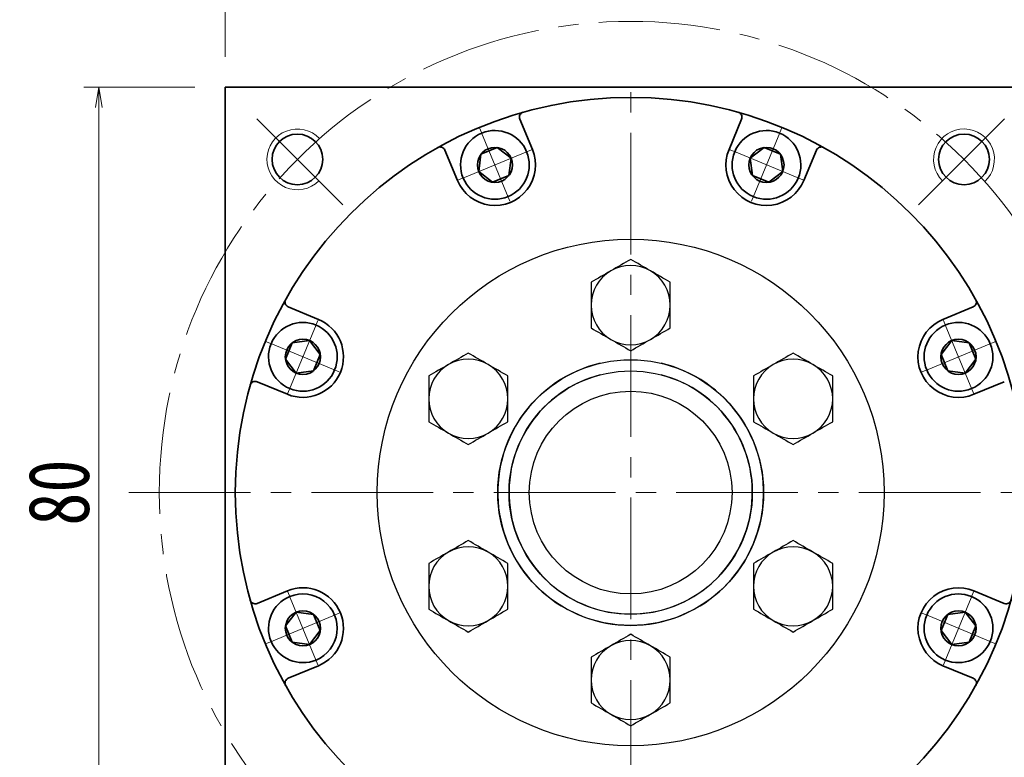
# Model space of a CAD drawing. Header units: millimetres. Extents: x -40 to 588, y -26 to 413.
# Tile 8 of 10: x 292 to 389, y 283 to 356. Entities that reach past the tile are written whole.
import ezdxf

# ---------------------------------------------------------------- set-up
doc = ezdxf.new("R2010")
doc.units = ezdxf.units.MM
doc.set_wipeout_variables(frame=1)
doc.linetypes.add('点画线', pattern=[18, 12, -2, 2, -2])
for name, color, linetype, lineweight in [('中心线层', 1, '点画线', 18), ('尺寸线层', 3, 'Continuous', 18), ('粗实线层', 7, 'Continuous', 35)]:
    doc.layers.add(name, color=color, linetype=linetype, lineweight=lineweight)
doc.styles.add('宋体', font='SimSun.ttf', dxfattribs={"width": 0.8})
doc.dimstyles.new('A水平标注$0', dxfattribs={"dimtxt": 3.5, "dimasz": 2, "dimexe": 1.5, "dimexo": 3, "dimgap": 1.1, "dimtad": 1, "dimtoh": 1, "dimdec": 4, "dimdsep": 46, "dimtxsty": '宋体', "dimblk": 'OPEN', "dimcen": 3, "dimclrd": 3, "dimclre": 3, "dimclrt": 6, "dimadec": 0, "dimazin": 0, "dimtm": 1e-09, "dimtfac": 1, "dimtdec": 4, "dimtix": 1, "dimtmove": 0, "dimatfit": 3, "dimldrblk": 'OPEN', "dimfxl": 1, "dimtfill": 1, "dimtfillclr": 256, "dimlwd": 13, "dimlwe": 13, "dimarcsym": 0})

# ---------------------------------------------------------------- blocks, each defined once
blk = doc.blocks.new('_Open')
at = {"color": 0, "linetype": 'ByBlock', "lineweight": -2}
for p, q in [((-1, 0.167), (0, 0)), ((-1, -0.167), (0, 0)), ((0, 0), (-1, 0))]:
    blk.add_line(p, q, dxfattribs=at)
blk = doc.blocks.new('*D29')
at = {"layer": 'Defpoints', "color": 0, "transparency": 16777216}
for p in [(391.772, 368.171), (311.772, 349.112), (391.772, 349.112)]:
    blk.add_point(p, dxfattribs=at)
at = {"layer": '尺寸线层', "color": 3, "lineweight": 13, "transparency": 16777216}
for p, q in [((311.772, 352.112), (311.772, 369.671)), ((391.772, 352.112), (391.772, 369.671)), ((313.772, 368.171), (389.772, 368.171))]:
    blk.add_line(p, q, dxfattribs=at)
at = {"layer": '尺寸线层', "color": 3, "lineweight": 13, "transparency": 16777216, "xscale": 2, "yscale": 2, "zscale": 2, "rotation": 180}
blk.add_blockref('_Open', (311.772, 368.171), dxfattribs=at)
at = {"layer": '尺寸线层', "color": 3, "lineweight": 13, "transparency": 16777216, "xscale": 2, "yscale": 2, "zscale": 2}
blk.add_blockref('_Open', (391.772, 368.171), dxfattribs=at)
at = {"layer": '尺寸线层', "color": 6, "transparency": 16777216, "insert": (351.772, 372.104), "char_height": 6, "attachment_point": 5, "style": '宋体', "bg_fill": 3, "box_fill_scale": 1.1, "bg_fill_color": 257, "bg_fill_transparency": 0}
blk.add_mtext('80', dxfattribs=at)
blk = doc.blocks.new('*D30')
at = {"layer": 'Defpoints', "color": 0, "transparency": 16777216}
for p in [(299.317, 349.112), (311.772, 349.112), (311.772, 269.112)]:
    blk.add_point(p, dxfattribs=at)
at = {"layer": '尺寸线层', "color": 3, "lineweight": 13, "transparency": 16777216}
for p, q in [((308.772, 349.112), (297.817, 349.112)), ((299.317, 271.112), (299.317, 347.112)), ((308.772, 269.112), (297.817, 269.112))]:
    blk.add_line(p, q, dxfattribs=at)
at = {"layer": '尺寸线层', "color": 3, "lineweight": 13, "transparency": 16777216, "xscale": 2, "yscale": 2, "zscale": 2}
for p, rotation in [((299.317, 349.112), 90), ((299.317, 269.112), 270)]:
    blk.add_blockref('_Open', p, dxfattribs=dict(at, rotation=rotation))
at = {"layer": '尺寸线层', "color": 6, "transparency": 16777216, "insert": (295.384, 309.112), "char_height": 6, "attachment_point": 5, "rotation": 90, "style": '宋体', "bg_fill": 3, "box_fill_scale": 1.1, "bg_fill_color": 257, "bg_fill_transparency": 0}
blk.add_mtext('80', dxfattribs=at)
blk = doc.blocks.new('*D31')
at = {"layer": 'Defpoints', "color": 0, "transparency": 16777216}
for p in [(401.272, 309.112), (381.572, 146.612), (425.781, 146.612)]:
    blk.add_point(p, dxfattribs=at)
at = {"layer": '尺寸线层', "color": 3, "lineweight": 13, "transparency": 16777216}
for p, q in [((404.272, 309.112), (427.281, 309.112)), ((425.781, 307.112), (425.781, 148.612)), ((384.572, 146.612), (427.281, 146.612))]:
    blk.add_line(p, q, dxfattribs=at)
at = {"layer": '尺寸线层', "color": 3, "lineweight": 13, "transparency": 16777216, "xscale": 2, "yscale": 2, "zscale": 2}
for p, rotation in [((425.781, 309.112), 90), ((425.781, 146.612), 270)]:
    blk.add_blockref('_Open', p, dxfattribs=dict(at, rotation=rotation))
at = {"layer": '尺寸线层', "color": 6, "transparency": 16777216, "insert": (421.781, 227.862), "char_height": 6, "attachment_point": 5, "rotation": 90, "style": '宋体', "bg_fill": 3, "box_fill_scale": 1.1, "bg_fill_color": 256, "bg_fill_true_color": 13158600, "bg_fill_transparency": 0}
blk.add_mtext('162.5', dxfattribs=at)
blk = doc.blocks.new('*D32')
at = {"layer": 'Defpoints', "color": 0, "transparency": 16777216}
for p in [(391.772, 349.112), (381.572, 146.612), (435.941, 146.612)]:
    blk.add_point(p, dxfattribs=at)
at = {"layer": '尺寸线层', "color": 3, "lineweight": 13, "transparency": 16777216}
for p, q in [((394.772, 349.112), (437.441, 349.112)), ((435.941, 347.112), (435.941, 148.612)), ((384.572, 146.612), (437.441, 146.612))]:
    blk.add_line(p, q, dxfattribs=at)
at = {"layer": '尺寸线层', "color": 3, "lineweight": 13, "transparency": 16777216, "xscale": 2, "yscale": 2, "zscale": 2}
for p, rotation in [((435.941, 349.112), 90), ((435.941, 146.612), 270)]:
    blk.add_blockref('_Open', p, dxfattribs=dict(at, rotation=rotation))
at = {"layer": '尺寸线层', "color": 6, "transparency": 16777216, "insert": (431.941, 247.862), "char_height": 6, "attachment_point": 5, "rotation": 90, "style": '宋体', "bg_fill": 3, "box_fill_scale": 1.1, "bg_fill_color": 256, "bg_fill_true_color": 13158600, "bg_fill_transparency": 0}
blk.add_mtext('202.5', dxfattribs=at)
blk = doc.blocks.new('*X12')
at = {"layer": '中心线层', "linetype": '点画线', "lineweight": 18}
for p, q in [((0, -3.89), (0, 3.89)), ((-3.89, 0), (3.89, 0))]:
    blk.add_line(p, q, dxfattribs=at)
at = {"layer": '粗实线层'}
for p, q in [((-1.732, 0), (-0.866, 1.5)), ((-0.866, 1.5), (0.866, 1.5)), ((1.732, 0), (0.866, 1.5)), ((1.732, 0), (0.866, 1.5)), ((-1.732, 0), (-0.866, -1.5)), ((1.732, 0), (0.866, -1.5)), ((-0.866, -1.5), (0.866, -1.5))]:
    blk.add_line(p, q, dxfattribs=at)
blk.add_circle((0, 0), 1.732, dxfattribs=at)
for start, end in [(0, 180), (180, 360)]:
    blk.add_arc((0, 0), 3.39, start, end, dxfattribs=at)

msp = doc.modelspace()

# ---------------------------------------------------------------- linework, layer by layer
at = {"color": 7, "linetype": 'Continuous', "lineweight": 25}
msp.add_circle((351.77213, 309.11214), 25, dxfattribs=at)
for radius in [13.11111, 12, 10]:
    msp.add_circle((351.77213, 309.11214), radius)
for centre, radius, start, end in [((351.77213, 327.61214), 3.90625, 60, 120), ((351.77213, 327.61214), 3.90625, 120, 180), ((351.77213, 327.61214), 3.90625, 0, 60), ((351.77213, 327.61214), 3.90625, 180, 240), ((351.77213, 327.61214), 3.90625, 300, 0), ((351.77213, 327.61214), 3.90625, 240, 300), ((335.75066, 318.36214), 3.90625, 120, 180), ((335.75066, 318.36214), 3.90625, 60, 120), ((335.75066, 318.36214), 3.90625, 0, 60), ((351.77213, 309.11214), 13.11111, 103.2272311, 76.7727689), ((367.7936, 318.36214), 3.90625, 120, 180), ((367.7936, 318.36214), 3.90625, 60, 120), ((367.7936, 318.36214), 3.90625, 0, 60), ((351.77213, 309.11214), 12, 104.4775122, 75.5224878), ((335.75066, 318.36214), 3.90625, 180, 240), ((335.75066, 318.36214), 3.90625, 300, 0), ((367.7936, 318.36214), 3.90625, 180, 240), ((367.7936, 318.36214), 3.90625, 300, 0), ((335.75066, 318.36214), 3.90625, 240, 300), ((367.7936, 318.36214), 3.90625, 240, 300), ((335.75066, 299.86214), 3.90625, 120, 180), ((335.75066, 299.86214), 3.90625, 60, 120), ((335.75066, 299.86214), 3.90625, 0, 60), ((367.7936, 299.86214), 3.90625, 120, 180), ((367.7936, 299.86214), 3.90625, 60, 120), ((367.7936, 299.86214), 3.90625, 0, 60), ((335.75066, 299.86214), 3.90625, 180, 240), ((335.75066, 299.86214), 3.90625, 300, 0), ((367.7936, 299.86214), 3.90625, 180, 240), ((367.7936, 299.86214), 3.90625, 300, 0), ((335.75066, 299.86214), 3.90625, 240, 300), ((367.7936, 299.86214), 3.90625, 240, 300), ((351.77213, 290.61214), 3.90625, 60, 120), ((351.77213, 290.61214), 3.90625, 120, 180), ((351.77213, 290.61214), 3.90625, 0, 60), ((351.77213, 290.61214), 3.90625, 180, 240), ((351.77213, 290.61214), 3.90625, 300, 0), ((351.77213, 290.61214), 3.90625, 240, 300)]:
    msp.add_arc(centre, radius, start, end, dxfattribs=at)
for points in [[(351.77213, 332.12269), (351.134, 331.75426), (350.48563, 331.37992), (349.819, 330.99505)], [(353.72525, 330.99505), (353.05863, 331.37992), (352.41025, 331.75426), (351.77213, 332.12269)], [(349.819, 330.99505), (349.15238, 330.61017), (348.504, 330.23583), (347.86588, 329.86741)], [(355.67838, 329.86741), (355.04025, 330.23583), (354.39188, 330.61017), (353.72525, 330.99505)], [(347.86588, 329.86741), (347.86588, 329.13057), (347.86588, 328.38189), (347.86588, 327.61214)], [(355.67838, 327.61214), (355.67838, 328.38189), (355.67838, 329.13057), (355.67838, 329.86741)], [(347.86588, 327.61214), (347.86588, 326.84239), (347.86588, 326.09371), (347.86588, 325.35686)], [(355.67838, 325.35686), (355.67838, 326.09371), (355.67838, 326.84239), (355.67838, 327.61214)], [(347.86588, 325.35686), (348.504, 324.98844), (349.15238, 324.6141), (349.819, 324.22923)], [(353.72525, 324.22923), (354.39188, 324.6141), (355.04025, 324.98844), (355.67838, 325.35686)], [(349.819, 324.22923), (350.48563, 323.84435), (351.134, 323.47001), (351.77213, 323.10159)], [(351.77213, 323.10159), (352.41025, 323.47001), (353.05863, 323.84435), (353.72525, 324.22923)], [(335.75066, 322.87269), (335.11253, 322.50426), (334.46416, 322.12992), (333.79753, 321.74505)], [(337.70378, 321.74505), (337.03716, 322.12992), (336.38878, 322.50426), (335.75066, 322.87269)], [(367.7936, 322.87269), (367.15547, 322.50426), (366.5071, 322.12992), (365.84047, 321.74505)], [(369.74672, 321.74505), (369.0801, 322.12992), (368.43172, 322.50426), (367.7936, 322.87269)], [(333.79753, 321.74505), (333.13091, 321.36017), (332.48253, 320.98583), (331.84441, 320.61741)], [(339.65691, 320.61741), (339.01878, 320.98583), (338.37041, 321.36017), (337.70378, 321.74505)], [(365.84047, 321.74505), (365.17385, 321.36017), (364.52547, 320.98583), (363.88735, 320.61741)], [(371.69985, 320.61741), (371.06172, 320.98583), (370.41335, 321.36017), (369.74672, 321.74505)], [(331.84441, 320.61741), (331.84441, 319.88057), (331.84441, 319.13189), (331.84441, 318.36214)], [(339.65691, 318.36214), (339.65691, 319.13189), (339.65691, 319.88057), (339.65691, 320.61741)], [(363.88735, 320.61741), (363.88735, 319.88057), (363.88735, 319.13189), (363.88735, 318.36214)], [(371.69985, 318.36214), (371.69985, 319.13189), (371.69985, 319.88057), (371.69985, 320.61741)], [(331.84441, 318.36214), (331.84441, 317.59239), (331.84441, 316.84371), (331.84441, 316.10686)], [(339.65691, 316.10686), (339.65691, 316.84371), (339.65691, 317.59239), (339.65691, 318.36214)], [(363.88735, 318.36214), (363.88735, 317.59239), (363.88735, 316.84371), (363.88735, 316.10686)], [(371.69985, 316.10686), (371.69985, 316.84371), (371.69985, 317.59239), (371.69985, 318.36214)], [(331.84441, 316.10686), (332.48253, 315.73844), (333.13091, 315.3641), (333.79753, 314.97923)], [(337.70378, 314.97923), (338.37041, 315.3641), (339.01878, 315.73844), (339.65691, 316.10686)], [(363.88735, 316.10686), (364.52547, 315.73844), (365.17385, 315.3641), (365.84047, 314.97923)], [(369.74672, 314.97923), (370.41335, 315.3641), (371.06172, 315.73844), (371.69985, 316.10686)], [(333.79753, 314.97923), (334.46416, 314.59435), (335.11253, 314.22001), (335.75066, 313.85159)], [(335.75066, 313.85159), (336.38878, 314.22001), (337.03716, 314.59435), (337.70378, 314.97923)], [(365.84047, 314.97923), (366.5071, 314.59435), (367.15547, 314.22001), (367.7936, 313.85159)], [(367.7936, 313.85159), (368.43172, 314.22001), (369.0801, 314.59435), (369.74672, 314.97923)], [(335.75066, 304.37269), (335.11253, 304.00426), (334.46416, 303.62992), (333.79753, 303.24505)], [(337.70378, 303.24505), (337.03716, 303.62992), (336.38878, 304.00426), (335.75066, 304.37269)], [(367.7936, 304.37269), (367.15547, 304.00426), (366.5071, 303.62992), (365.84047, 303.24505)], [(369.74672, 303.24505), (369.0801, 303.62992), (368.43172, 304.00426), (367.7936, 304.37269)], [(333.79753, 303.24505), (333.13091, 302.86017), (332.48253, 302.48583), (331.84441, 302.11741)], [(339.65691, 302.11741), (339.01878, 302.48583), (338.37041, 302.86017), (337.70378, 303.24505)], [(365.84047, 303.24505), (365.17385, 302.86017), (364.52547, 302.48583), (363.88735, 302.11741)], [(371.69985, 302.11741), (371.06172, 302.48583), (370.41335, 302.86017), (369.74672, 303.24505)], [(331.84441, 302.11741), (331.84441, 301.38057), (331.84441, 300.63189), (331.84441, 299.86214)], [(339.65691, 299.86214), (339.65691, 300.63189), (339.65691, 301.38057), (339.65691, 302.11741)], [(363.88735, 302.11741), (363.88735, 301.38057), (363.88735, 300.63189), (363.88735, 299.86214)], [(371.69985, 299.86214), (371.69985, 300.63189), (371.69985, 301.38057), (371.69985, 302.11741)], [(331.84441, 299.86214), (331.84441, 299.09239), (331.84441, 298.34371), (331.84441, 297.60686)], [(339.65691, 297.60686), (339.65691, 298.34371), (339.65691, 299.09239), (339.65691, 299.86214)], [(363.88735, 299.86214), (363.88735, 299.09239), (363.88735, 298.34371), (363.88735, 297.60686)], [(371.69985, 297.60686), (371.69985, 298.34371), (371.69985, 299.09239), (371.69985, 299.86214)], [(331.84441, 297.60686), (332.48253, 297.23844), (333.13091, 296.8641), (333.79753, 296.47923)], [(337.70378, 296.47923), (338.37041, 296.8641), (339.01878, 297.23844), (339.65691, 297.60686)], [(363.88735, 297.60686), (364.52547, 297.23844), (365.17385, 296.8641), (365.84047, 296.47923)], [(369.74672, 296.47923), (370.41335, 296.8641), (371.06172, 297.23844), (371.69985, 297.60686)], [(333.79753, 296.47923), (334.46416, 296.09435), (335.11253, 295.72001), (335.75066, 295.35159)], [(335.75066, 295.35159), (336.38878, 295.72001), (337.03716, 296.09435), (337.70378, 296.47923)], [(365.84047, 296.47923), (366.5071, 296.09435), (367.15547, 295.72001), (367.7936, 295.35159)], [(367.7936, 295.35159), (368.43172, 295.72001), (369.0801, 296.09435), (369.74672, 296.47923)], [(351.77213, 295.12269), (351.134, 294.75426), (350.48563, 294.37992), (349.819, 293.99505)], [(353.72525, 293.99505), (353.05863, 294.37992), (352.41025, 294.75426), (351.77213, 295.12269)], [(349.819, 293.99505), (349.15238, 293.61017), (348.504, 293.23583), (347.86588, 292.86741)], [(355.67838, 292.86741), (355.04025, 293.23583), (354.39188, 293.61017), (353.72525, 293.99505)], [(347.86588, 292.86741), (347.86588, 292.13057), (347.86588, 291.38189), (347.86588, 290.61214)], [(355.67838, 290.61214), (355.67838, 291.38189), (355.67838, 292.13057), (355.67838, 292.86741)], [(347.86588, 290.61214), (347.86588, 289.84239), (347.86588, 289.09371), (347.86588, 288.35686)], [(355.67838, 288.35686), (355.67838, 289.09371), (355.67838, 289.84239), (355.67838, 290.61214)], [(347.86588, 288.35686), (348.504, 287.98844), (349.15238, 287.6141), (349.819, 287.22923)], [(353.72525, 287.22923), (354.39188, 287.6141), (355.04025, 287.98844), (355.67838, 288.35686)], [(349.819, 287.22923), (350.48563, 286.84435), (351.134, 286.47001), (351.77213, 286.10159)], [(351.77213, 286.10159), (352.41025, 286.47001), (353.05863, 286.84435), (353.72525, 287.22923)]]:
    msp.add_open_spline(points, degree=3, dxfattribs=at)
at = {"layer": '中心线层'}
for p, q in [((323.37825, 337.50602), (314.30866, 346.57561)), ((380.16601, 337.50602), (389.2356, 346.57561)), ((302.27213, 309.11214), (401.27213, 309.11214))]:
    msp.add_line(p, q, dxfattribs=at)
msp.add_circle((351.77213, 309.11214), 46.5, dxfattribs=at)
at = {"layer": '粗实线层'}
for p, q in [((342.07373, 342.97865), (340.83532, 345.96843)), ((361.47053, 342.97865), (362.70894, 345.96843)), ((334.68269, 339.91719), (333.44429, 342.90696)), ((368.86157, 339.91719), (370.09997, 342.90696)), ((320.96708, 326.20158), (317.9773, 327.43998)), ((317.90561, 318.81054), (314.91584, 320.04894)), ((317.90561, 299.41373), (314.91584, 298.17533)), ((320.96708, 292.0227), (317.9773, 290.78429))]:
    msp.add_line(p, q, dxfattribs=at)
msp.add_lwpolyline([(311.77213, 269.11214), (311.77213, 349.11214), (391.77213, 349.11214), (391.77213, 269.11214)], close=True, dxfattribs=at)
for centre, radius in [((351.77213, 309.11214), 39), ((318.89166, 341.9926), 2.5), ((384.6526, 341.9926), 2.5)]:
    msp.add_circle(centre, radius, dxfattribs=at)
for centre, radius, start, end in [((341.29726, 346.15977), 0.5, 105.7874876, 202.5001118), ((362.247, 346.15977), 0.5, 337.4998882, 74.2125124), ((332.98235, 342.71562), 0.5, 22.4998882, 119.2125124), ((338.37821, 341.44792), 4, 202.5, 22.5), ((365.16605, 341.44792), 4, 157.5, 337.5), ((370.56191, 342.71562), 0.5, 60.7874876, 157.5001118), ((318.16864, 327.90192), 0.5, 150.7874876, 247.5001118), ((319.43635, 322.50606), 4, 247.5, 67.5), ((314.72449, 319.58701), 0.5, 67.4998882, 164.2125124), ((319.43635, 295.71822), 4, 292.5, 112.5), ((314.72449, 298.63727), 0.5, 195.7874876, 292.5001118), ((318.16864, 290.32235), 0.5, 112.4998882, 209.2125124)]:
    msp.add_arc(centre, radius, start, end, dxfattribs=at)
at = {"layer": '粗实线层', "lineweight": 18}
for centre, start, end in [((318.89166, 341.9926), 43.1514284, 315), ((384.6526, 341.9926), 313.1514284, 225)]:
    msp.add_arc(centre, 3, start, end, dxfattribs=at)

# ---------------------------------------------------------------- next in the draw order: dimensions: what is measured, and where the dimension line sits
at = {"layer": '尺寸线层'}
dim = msp.add_linear_dim(base=(391.77213, 368.17126), p1=(311.77213, 349.11214), p2=(391.77213, 349.11214), dimstyle='A水平标注$0', override={"dimtxt": 6, "dimgap": 1, "dimblk": 'Open', "dimtfill": 1, "dimtfillclr": 256}, dxfattribs=at)
dim.commit()
dim.dimension.update_dxf_attribs({"geometry": '*D29', "text_midpoint": (351.77213, 372.10422)})
dim = msp.add_linear_dim(base=(425.78123, 146.61214), p1=(401.27213, 309.11214), p2=(381.57213, 146.61214), angle=270, dimstyle='A水平标注$0', override={"dimtxt": 6, "dimgap": 1}, dxfattribs=at)
dim.commit()
dim.dimension.update_dxf_attribs({"geometry": '*D31', "text_midpoint": (421.78123, 227.86214)})

# ---------------------------------------------------------------- next in the draw order: wipeouts: each hides what was drawn before it
for points in [[(341.51016, 342.74522), (341.50204, 342.76464), (341.49381, 342.78401), (341.48545, 342.80334), (341.47697, 342.82261), (341.46838, 342.84182), (341.45966, 342.86098), (341.45083, 342.88009), (341.44188, 342.89915), (341.4328, 342.91814), (341.42362, 342.93708), (341.41431, 342.95597), (341.40489, 342.97479), (341.39535, 342.99356), (341.38569, 343.01226), (341.37592, 343.03091), (341.36603, 343.04949), (341.35603, 343.06802), (341.34591, 343.08648), (341.33568, 343.10487), (341.32533, 343.12321), (341.31487, 343.14148), (341.3043, 343.15968), (341.29361, 343.17782), (341.28281, 343.19589), (341.2719, 343.21389), (341.26088, 343.23183), (341.24974, 343.24969), (341.2385, 343.26749), (341.22715, 343.28522), (341.21568, 343.30287), (341.21568, 343.30287), (341.12709, 343.4318), (341.03263, 343.5565), (340.93253, 343.67672), (340.82699, 343.79219), (340.71623, 343.90266), (340.6005, 344.00791), (340.48003, 344.1077), (340.35509, 344.20184), (340.22593, 344.29011), (340.09285, 344.37232), (339.95611, 344.44831), (339.81601, 344.51791), (339.67285, 344.58097), (339.52693, 344.63736), (339.37857, 344.68696), (339.22807, 344.72966), (339.07577, 344.76538), (338.92198, 344.79402), (338.76703, 344.81555), (338.61126, 344.8299), (338.45499, 344.83705), (338.29855, 344.83698), (338.14229, 344.8297), (337.98653, 344.81522), (337.8316, 344.79356), (337.67783, 344.76478), (337.52556, 344.72894), (337.3751, 344.68611), (337.22678, 344.63639), (337.08091, 344.57987), (337.08091, 344.57987), (336.93781, 344.51669), (336.79777, 344.44697), (336.66109, 344.37087), (336.52807, 344.28854), (336.399, 344.20016), (336.27413, 344.10592), (336.15375, 344.00602), (336.0381, 343.90068), (335.92744, 343.79011), (335.822, 343.67455), (335.722, 343.55425), (335.62765, 343.42947), (335.53916, 343.30047), (335.45672, 343.16752), (335.3805, 343.03091), (335.31067, 342.89093), (335.24736, 342.74787), (335.19072, 342.60205), (335.14087, 342.45377), (335.09791, 342.30335), (335.06194, 342.15111), (335.03303, 341.99737), (335.01125, 341.84246), (334.99663, 341.68671), (334.98921, 341.53045), (334.98902, 341.37402), (334.99603, 341.21774), (335.01025, 341.06195), (335.03165, 340.90699), (335.06016, 340.75317), (335.06016, 340.75317), (335.06454, 340.73258), (335.06905, 340.71202), (335.07368, 340.69148), (335.07844, 340.67098), (335.08333, 340.6505), (335.08835, 340.63006), (335.09349, 340.60964), (335.09876, 340.58926), (335.10415, 340.56891), (335.10967, 340.5486), (335.11532, 340.52832), (335.1211, 340.50807), (335.127, 340.48787), (335.13302, 340.4677), (335.13917, 340.44756), (335.14544, 340.42747), (335.15184, 340.40741), (335.15837, 340.3874), (335.16501, 340.36742), (335.17179, 340.34749), (335.17868, 340.3276), (335.1857, 340.30775), (335.19284, 340.28795), (335.20011, 340.26819), (335.20749, 340.24848), (335.215, 340.22881), (335.22263, 340.20919), (335.23039, 340.18962), (335.23826, 340.1701), (335.24626, 340.15062), (335.24626, 340.15062), (335.31845, 339.98849), (335.39902, 339.83035), (335.48776, 339.67665), (335.58442, 339.5278), (335.68874, 339.38422), (335.80043, 339.24629), (335.91919, 339.1144), (336.04469, 338.9889), (336.17658, 338.87014), (336.31451, 338.75845), (336.45809, 338.65413), (336.60694, 338.55747), (336.76064, 338.46873), (336.91878, 338.38816), (337.08091, 338.31597), (337.2466, 338.25237), (337.4154, 338.19752), (337.58683, 338.15159), (337.76043, 338.11469), (337.93573, 338.08692), (338.11223, 338.06837), (338.28947, 338.05908), (338.46695, 338.05908), (338.64419, 338.06837), (338.82069, 338.08692), (338.99599, 338.11469), (339.16959, 338.15159), (339.34102, 338.19752), (339.50982, 338.25237), (339.67551, 338.31597), (339.67551, 338.31597), (339.83764, 338.38816), (339.99578, 338.46873), (340.14948, 338.55747), (340.29833, 338.65413), (340.44191, 338.75845), (340.57984, 338.87014), (340.71173, 338.9889), (340.83723, 339.1144), (340.95599, 339.24629), (341.06768, 339.38422), (341.172, 339.5278), (341.26866, 339.67665), (341.3574, 339.83035), (341.43797, 339.98849), (341.51016, 340.15062), (341.57376, 340.31632), (341.62861, 340.48511), (341.67454, 340.65654), (341.71144, 340.83014), (341.73921, 341.00544), (341.75776, 341.18194), (341.76705, 341.35918), (341.76705, 341.53666), (341.75776, 341.7139), (341.73921, 341.8904), (341.71144, 342.0657), (341.67454, 342.2393), (341.62861, 342.41073), (341.57376, 342.57953)], [(368.298, 340.15062), (368.306, 340.1701), (368.31387, 340.18962), (368.32163, 340.20919), (368.32926, 340.22881), (368.33677, 340.24848), (368.34415, 340.26819), (368.35142, 340.28795), (368.35856, 340.30775), (368.36558, 340.3276), (368.37247, 340.34749), (368.37925, 340.36742), (368.38589, 340.3874), (368.39242, 340.40741), (368.39882, 340.42747), (368.40509, 340.44756), (368.41124, 340.4677), (368.41726, 340.48787), (368.42316, 340.50807), (368.42894, 340.52832), (368.43459, 340.5486), (368.44011, 340.56891), (368.4455, 340.58926), (368.45077, 340.60964), (368.45591, 340.63006), (368.46093, 340.6505), (368.46582, 340.67098), (368.47058, 340.69148), (368.47521, 340.71202), (368.47972, 340.73258), (368.4841, 340.75317), (368.4841, 340.75317), (368.51261, 340.90699), (368.53401, 341.06195), (368.54823, 341.21774), (368.55524, 341.37402), (368.55505, 341.53045), (368.54763, 341.68671), (368.53301, 341.84246), (368.51123, 341.99737), (368.48232, 342.15111), (368.44635, 342.30335), (368.40339, 342.45377), (368.35354, 342.60205), (368.2969, 342.74787), (368.23359, 342.89093), (368.16376, 343.03091), (368.08754, 343.16752), (368.0051, 343.30047), (367.91661, 343.42947), (367.82226, 343.55425), (367.72226, 343.67455), (367.61682, 343.79011), (367.50616, 343.90068), (367.39051, 344.00602), (367.27013, 344.10592), (367.14526, 344.20016), (367.01619, 344.28854), (366.88317, 344.37087), (366.74649, 344.44697), (366.60645, 344.51669), (366.46335, 344.57987), (366.46335, 344.57987), (366.31748, 344.63639), (366.16916, 344.68611), (366.0187, 344.72894), (365.86643, 344.76478), (365.71266, 344.79356), (365.55773, 344.81522), (365.40197, 344.8297), (365.24571, 344.83698), (365.08927, 344.83705), (364.933, 344.8299), (364.77722, 344.81555), (364.62228, 344.79402), (364.46849, 344.76538), (364.31619, 344.72966), (364.16569, 344.68696), (364.01733, 344.63736), (363.87141, 344.58097), (363.72825, 344.51791), (363.58815, 344.44831), (363.45141, 344.37232), (363.31833, 344.29011), (363.18917, 344.20184), (363.06423, 344.1077), (362.94376, 344.00791), (362.82803, 343.90266), (362.71727, 343.79219), (362.61173, 343.67672), (362.51163, 343.5565), (362.41717, 343.4318), (362.32858, 343.30287), (362.32858, 343.30287), (362.31711, 343.28522), (362.30576, 343.26749), (362.29452, 343.24969), (362.28338, 343.23183), (362.27236, 343.21389), (362.26145, 343.19589), (362.25065, 343.17782), (362.23996, 343.15968), (362.22939, 343.14148), (362.21893, 343.12321), (362.20858, 343.10487), (362.19835, 343.08648), (362.18823, 343.06802), (362.17823, 343.04949), (362.16834, 343.03091), (362.15857, 343.01226), (362.14891, 342.99356), (362.13937, 342.97479), (362.12995, 342.95597), (362.12064, 342.93708), (362.11146, 342.91814), (362.10238, 342.89915), (362.09343, 342.88009), (362.0846, 342.86098), (362.07588, 342.84182), (362.06729, 342.82261), (362.05881, 342.80334), (362.05045, 342.78401), (362.04221, 342.76464), (362.0341, 342.74522), (362.0341, 342.74522), (361.9705, 342.57953), (361.91565, 342.41073), (361.86972, 342.2393), (361.83282, 342.0657), (361.80505, 341.8904), (361.7865, 341.7139), (361.77721, 341.53666), (361.77721, 341.35918), (361.7865, 341.18194), (361.80505, 341.00544), (361.83282, 340.83014), (361.86972, 340.65654), (361.91565, 340.48511), (361.9705, 340.31632), (362.0341, 340.15062), (362.10629, 339.98849), (362.18686, 339.83035), (362.2756, 339.67665), (362.37226, 339.5278), (362.47658, 339.38422), (362.58827, 339.24629), (362.70703, 339.1144), (362.83253, 338.9889), (362.96442, 338.87014), (363.10235, 338.75845), (363.24593, 338.65413), (363.39478, 338.55747), (363.54848, 338.46873), (363.70662, 338.38816), (363.86875, 338.31597), (363.86875, 338.31597), (364.03444, 338.25237), (364.20324, 338.19752), (364.37467, 338.15159), (364.54827, 338.11469), (364.72357, 338.08692), (364.90007, 338.06837), (365.07731, 338.05908), (365.25479, 338.05908), (365.43203, 338.06837), (365.60853, 338.08692), (365.78383, 338.11469), (365.95743, 338.15159), (366.12886, 338.19752), (366.29766, 338.25237), (366.46335, 338.31597), (366.62548, 338.38816), (366.78362, 338.46873), (366.93732, 338.55747), (367.08617, 338.65413), (367.22975, 338.75845), (367.36768, 338.87014), (367.49957, 338.9889), (367.62507, 339.1144), (367.74383, 339.24629), (367.85552, 339.38422), (367.95984, 339.5278), (368.0565, 339.67665), (368.14524, 339.83035), (368.22581, 339.98849)], [(320.73364, 325.63801), (320.71417, 325.646), (320.69465, 325.65388), (320.67507, 325.66163), (320.65545, 325.66926), (320.63579, 325.67677), (320.61608, 325.68416), (320.59632, 325.69142), (320.57651, 325.69857), (320.55667, 325.70559), (320.53678, 325.71248), (320.51684, 325.71925), (320.49687, 325.7259), (320.47685, 325.73242), (320.4568, 325.73882), (320.4367, 325.7451), (320.41657, 325.75125), (320.3964, 325.75727), (320.37619, 325.76317), (320.35595, 325.76894), (320.33567, 325.77459), (320.31535, 325.78011), (320.295, 325.78551), (320.27462, 325.79078), (320.25421, 325.79592), (320.23376, 325.80094), (320.21329, 325.80582), (320.19278, 325.81058), (320.17225, 325.81522), (320.15168, 325.81972), (320.13109, 325.8241), (320.13109, 325.8241), (319.97728, 325.85262), (319.82231, 325.87401), (319.66653, 325.88823), (319.51025, 325.89525), (319.35382, 325.89505), (319.19756, 325.88764), (319.04181, 325.87302), (318.8869, 325.85123), (318.73316, 325.82232), (318.58091, 325.78635), (318.43049, 325.7434), (318.28221, 325.69354), (318.13639, 325.63691), (317.99334, 325.5736), (317.85336, 325.50376), (317.71675, 325.42754), (317.5838, 325.3451), (317.4548, 325.25661), (317.33001, 325.16227), (317.20972, 325.06227), (317.09416, 324.95683), (316.98359, 324.84616), (316.87825, 324.73052), (316.77835, 324.61013), (316.68411, 324.48527), (316.59573, 324.35619), (316.5134, 324.22317), (316.4373, 324.0865), (316.36758, 323.94646), (316.30439, 323.80335), (316.30439, 323.80335), (316.24788, 323.65748), (316.19816, 323.50916), (316.15533, 323.35871), (316.11948, 323.20643), (316.0907, 323.05267), (316.06905, 322.89774), (316.05457, 322.74198), (316.04728, 322.58571), (316.04722, 322.42928), (316.05437, 322.27301), (316.06872, 322.11723), (316.09024, 321.96228), (316.11889, 321.8085), (316.1546, 321.65619), (316.19731, 321.5057), (316.2469, 321.35734), (316.30329, 321.21142), (316.36636, 321.06826), (316.43596, 320.92816), (316.51195, 320.79142), (316.59416, 320.65833), (316.68243, 320.52918), (316.77656, 320.40424), (316.87636, 320.28377), (316.98161, 320.16803), (317.09208, 320.05728), (317.20755, 319.95173), (317.32776, 319.85163), (317.45247, 319.75718), (317.58139, 319.66858), (317.58139, 319.66858), (317.59905, 319.65712), (317.61678, 319.64577), (317.63457, 319.63452), (317.65244, 319.62339), (317.67037, 319.61237), (317.68838, 319.60146), (317.70645, 319.59066), (317.72459, 319.57997), (317.74279, 319.5694), (317.76106, 319.55894), (317.77939, 319.54859), (317.79779, 319.53836), (317.81625, 319.52824), (317.83477, 319.51824), (317.85336, 319.50835), (317.872, 319.49858), (317.89071, 319.48892), (317.90948, 319.47938), (317.9283, 319.46996), (317.94718, 319.46065), (317.96612, 319.45146), (317.98512, 319.44239), (318.00417, 319.43344), (318.02328, 319.4246), (318.04244, 319.41589), (318.06166, 319.40729), (318.08093, 319.39882), (318.10025, 319.39046), (318.11963, 319.38222), (318.13905, 319.37411), (318.13905, 319.37411), (318.30474, 319.3105), (318.47353, 319.25566), (318.64497, 319.20972), (318.81857, 319.17282), (318.99386, 319.14506), (319.17037, 319.12651), (319.34761, 319.11722), (319.52509, 319.11722), (319.70232, 319.12651), (319.87883, 319.14506), (320.05412, 319.17282), (320.22773, 319.20972), (320.39916, 319.25566), (320.56795, 319.3105), (320.73364, 319.37411), (320.89578, 319.44629), (321.05391, 319.52687), (321.20762, 319.61561), (321.35646, 319.71227), (321.50005, 319.81659), (321.63798, 319.92828), (321.76987, 320.04704), (321.89537, 320.17253), (322.01412, 320.30443), (322.12581, 320.44236), (322.23013, 320.58594), (322.3268, 320.73479), (322.41554, 320.88849), (322.49611, 321.04662), (322.5683, 321.20876), (322.5683, 321.20876), (322.6319, 321.37445), (322.68675, 321.54324), (322.73268, 321.71468), (322.76958, 321.88828), (322.79734, 322.06357), (322.8159, 322.24008), (322.82518, 322.41732), (322.82518, 322.5948), (322.8159, 322.77203), (322.79734, 322.94854), (322.76958, 323.12384), (322.73268, 323.29744), (322.68675, 323.46887), (322.6319, 323.63766), (322.5683, 323.80335), (322.49611, 323.96549), (322.41554, 324.12363), (322.3268, 324.27733), (322.23013, 324.42617), (322.12581, 324.56976), (322.01412, 324.70769), (321.89537, 324.83958), (321.76987, 324.96508), (321.63798, 325.08383), (321.50005, 325.19552), (321.35646, 325.29984), (321.20762, 325.39651), (321.05391, 325.48525), (320.89578, 325.56582)], [(318.13905, 298.85017), (318.11963, 298.84205), (318.10025, 298.83381), (318.08093, 298.82546), (318.06166, 298.81698), (318.04244, 298.80838), (318.02328, 298.79967), (318.00417, 298.79083), (317.98512, 298.78188), (317.96612, 298.77281), (317.94718, 298.76362), (317.9283, 298.75432), (317.90948, 298.74489), (317.89071, 298.73535), (317.872, 298.7257), (317.85336, 298.71592), (317.83477, 298.70604), (317.81625, 298.69603), (317.79779, 298.68592), (317.77939, 298.67568), (317.76106, 298.66534), (317.74279, 298.65488), (317.72459, 298.6443), (317.70645, 298.63362), (317.68838, 298.62282), (317.67037, 298.61191), (317.65244, 298.60088), (317.63457, 298.58975), (317.61678, 298.57851), (317.59905, 298.56715), (317.58139, 298.55569), (317.58139, 298.55569), (317.45247, 298.46709), (317.32776, 298.37264), (317.20755, 298.27254), (317.09208, 298.167), (316.98161, 298.05624), (316.87636, 297.9405), (316.77656, 297.82004), (316.68243, 297.69509), (316.59416, 297.56594), (316.51195, 297.43285), (316.43596, 297.29611), (316.36636, 297.15602), (316.30329, 297.01286), (316.2469, 296.86694), (316.19731, 296.71857), (316.1546, 296.56808), (316.11889, 296.41578), (316.09024, 296.26199), (316.06872, 296.10704), (316.05437, 295.95127), (316.04722, 295.795), (316.04728, 295.63856), (316.05457, 295.4823), (316.06905, 295.32653), (316.0907, 295.17161), (316.11948, 295.01784), (316.15533, 294.86557), (316.19816, 294.71511), (316.24788, 294.56679), (316.30439, 294.42092), (316.30439, 294.42092), (316.36758, 294.27781), (316.4373, 294.13777), (316.5134, 294.0011), (316.59573, 293.86808), (316.68411, 293.739), (316.77835, 293.61414), (316.87825, 293.49376), (316.98359, 293.37811), (317.09416, 293.26745), (317.20972, 293.162), (317.33001, 293.062), (317.4548, 292.96766), (317.5838, 292.87917), (317.71675, 292.79673), (317.85336, 292.72051), (317.99334, 292.65067), (318.13639, 292.58737), (318.28221, 292.53073), (318.43049, 292.48088), (318.58091, 292.43792), (318.73316, 292.40195), (318.8869, 292.37304), (319.04181, 292.35125), (319.19756, 292.33664), (319.35382, 292.32922), (319.51025, 292.32902), (319.66653, 292.33604), (319.82231, 292.35026), (319.97728, 292.37165), (320.13109, 292.40017), (320.13109, 292.40017), (320.15168, 292.40455), (320.17225, 292.40905), (320.19278, 292.41369), (320.21329, 292.41845), (320.23376, 292.42334), (320.25421, 292.42835), (320.27462, 292.4335), (320.295, 292.43876), (320.31535, 292.44416), (320.33567, 292.44968), (320.35595, 292.45533), (320.37619, 292.4611), (320.3964, 292.467), (320.41657, 292.47303), (320.4367, 292.47918), (320.4568, 292.48545), (320.47685, 292.49185), (320.49687, 292.49837), (320.51684, 292.50502), (320.53678, 292.51179), (320.55667, 292.51869), (320.57651, 292.52571), (320.59632, 292.53285), (320.61608, 292.54011), (320.63579, 292.5475), (320.65545, 292.55501), (320.67507, 292.56264), (320.69465, 292.57039), (320.71417, 292.57827), (320.73364, 292.58627), (320.73364, 292.58627), (320.89578, 292.65845), (321.05391, 292.73903), (321.20762, 292.82777), (321.35646, 292.92443), (321.50005, 293.02875), (321.63798, 293.14044), (321.76987, 293.2592), (321.89537, 293.38469), (322.01412, 293.51659), (322.12581, 293.65452), (322.23013, 293.7981), (322.3268, 293.94695), (322.41554, 294.10065), (322.49611, 294.25878), (322.5683, 294.42092), (322.6319, 294.58661), (322.68675, 294.7554), (322.73268, 294.92684), (322.76958, 295.10044), (322.79734, 295.27573), (322.8159, 295.45224), (322.82518, 295.62948), (322.82518, 295.80696), (322.8159, 295.98419), (322.79734, 296.1607), (322.76958, 296.336), (322.73268, 296.5096), (322.68675, 296.68103), (322.6319, 296.84982), (322.5683, 297.01551), (322.5683, 297.01551), (322.49611, 297.17765), (322.41554, 297.33578), (322.3268, 297.48949), (322.23013, 297.63833), (322.12581, 297.78192), (322.01412, 297.91985), (321.89537, 298.05174), (321.76987, 298.17724), (321.63798, 298.29599), (321.50005, 298.40768), (321.35646, 298.512), (321.20762, 298.60867), (321.05391, 298.69741), (320.89578, 298.77798), (320.73364, 298.85017), (320.56795, 298.91377), (320.39916, 298.96862), (320.22773, 299.01455), (320.05412, 299.05145), (319.87883, 299.07921), (319.70232, 299.09777), (319.52509, 299.10705), (319.34761, 299.10705), (319.17037, 299.09777), (318.99386, 299.07921), (318.81857, 299.05145), (318.64497, 299.01455), (318.47353, 298.96862), (318.30474, 298.91377)]]:
    msp.add_wipeout(points).dxf.layer = '粗实线层'

# ---------------------------------------------------------------- next in the draw order: linework, layer by layer
at = {"layer": '中心线层'}
msp.add_line((351.77213, 260.61214), (351.77213, 349.11214), dxfattribs=at)

# ---------------------------------------------------------------- next in the draw order: block references
at = {"layer": '粗实线层'}
for p, rotation in [((338.37821, 341.44792), 22.5), ((365.16605, 341.44792), 337.5000000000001), ((319.43635, 322.50606), 67.50000000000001), ((319.43635, 295.71822), 112.5)]:
    msp.add_blockref('*X12', p, dxfattribs=dict(at, rotation=rotation))

# ---------------------------------------------------------------- next in the draw order: dimensions: what is measured, and where the dimension line sits
at = {"layer": '尺寸线层'}
for base, p1, p2, angle, override, picture, middle in [((299.31711, 349.11214), (311.77213, 269.11214), (311.77213, 349.11214), 90, {"dimtxt": 6, "dimgap": 1, "dimblk": 'Open', "dimtfill": 1, "dimtfillclr": 256}, '*D30', (295.38415, 309.11214)), ((435.94111, 146.61214), (391.77213, 349.11214), (381.57213, 146.61214), 270, {"dimtxt": 6, "dimgap": 1}, '*D32', (431.94111, 247.86214))]:
    dim = msp.add_linear_dim(base=base, p1=p1, p2=p2, angle=angle, dimstyle='A水平标注$0', override=override, dxfattribs=at)
    dim.commit()
    dim.dimension.update_dxf_attribs({"geometry": picture, "text_midpoint": middle})

# ---------------------------------------------------------------- next in the draw order: linework, layer by layer
at = {"layer": '粗实线层'}
for p, q in [((382.57718, 326.20158), (385.56696, 327.43998)), ((385.63865, 318.81054), (388.62842, 320.04894)), ((385.63865, 299.41373), (388.62842, 298.17533)), ((382.57718, 292.0227), (385.56696, 290.78429))]:
    msp.add_line(p, q, dxfattribs=at)
for centre, radius, start, end in [((385.37562, 327.90192), 0.5, 292.4998882, 29.2125124), ((384.10791, 322.50606), 4, 112.5, 292.5), ((384.10791, 295.71822), 4, 67.5, 247.5), ((388.81976, 298.63727), 0.5, 247.4998882, 344.2125124), ((385.37562, 290.32235), 0.5, 330.7874876, 67.5001118)]:
    msp.add_arc(centre, radius, start, end, dxfattribs=at)

# ---------------------------------------------------------------- next in the draw order: wipeouts: each hides what was drawn before it
for points in [[(385.40521, 319.37411), (385.42463, 319.38222), (385.44401, 319.39046), (385.46333, 319.39882), (385.4826, 319.40729), (385.50181, 319.41589), (385.52098, 319.4246), (385.54009, 319.43344), (385.55914, 319.44239), (385.57814, 319.45146), (385.59708, 319.46065), (385.61596, 319.46996), (385.63478, 319.47938), (385.65355, 319.48892), (385.67226, 319.49858), (385.6909, 319.50835), (385.70949, 319.51824), (385.72801, 319.52824), (385.74647, 319.53836), (385.76487, 319.54859), (385.7832, 319.55894), (385.80147, 319.5694), (385.81967, 319.57997), (385.83781, 319.59066), (385.85588, 319.60146), (385.87388, 319.61237), (385.89182, 319.62339), (385.90969, 319.63452), (385.92748, 319.64577), (385.94521, 319.65712), (385.96287, 319.66858), (385.96287, 319.66858), (386.09179, 319.75718), (386.2165, 319.85163), (386.33671, 319.95173), (386.45218, 320.05728), (386.56265, 320.16803), (386.6679, 320.28377), (386.7677, 320.40424), (386.86183, 320.52918), (386.9501, 320.65833), (387.03231, 320.79142), (387.1083, 320.92816), (387.1779, 321.06826), (387.24096, 321.21142), (387.29736, 321.35734), (387.34695, 321.5057), (387.38966, 321.65619), (387.42537, 321.8085), (387.45402, 321.96228), (387.47554, 322.11723), (387.48989, 322.27301), (387.49704, 322.42928), (387.49698, 322.58571), (387.48969, 322.74198), (387.47521, 322.89774), (387.45355, 323.05267), (387.42478, 323.20643), (387.38893, 323.35871), (387.3461, 323.50916), (387.29638, 323.65748), (387.23987, 323.80335), (387.23987, 323.80335), (387.17668, 323.94646), (387.10696, 324.0865), (387.03086, 324.22317), (386.94853, 324.35619), (386.86015, 324.48527), (386.76591, 324.61013), (386.66601, 324.73052), (386.56067, 324.84616), (386.4501, 324.95683), (386.33454, 325.06227), (386.21424, 325.16227), (386.08946, 325.25661), (385.96046, 325.3451), (385.82751, 325.42754), (385.6909, 325.50376), (385.55092, 325.5736), (385.40787, 325.63691), (385.26205, 325.69354), (385.11377, 325.7434), (384.96335, 325.78635), (384.8111, 325.82232), (384.65736, 325.85123), (384.50245, 325.87302), (384.3467, 325.88764), (384.19044, 325.89505), (384.03401, 325.89525), (383.87773, 325.88823), (383.72195, 325.87401), (383.56698, 325.85262), (383.41317, 325.8241), (383.41317, 325.8241), (383.39258, 325.81972), (383.37201, 325.81522), (383.35148, 325.81058), (383.33097, 325.80582), (383.3105, 325.80094), (383.29005, 325.79592), (383.26964, 325.79078), (383.24926, 325.78551), (383.22891, 325.78011), (383.20859, 325.77459), (383.18831, 325.76894), (383.16807, 325.76317), (383.14786, 325.75727), (383.12769, 325.75125), (383.10756, 325.7451), (383.08746, 325.73882), (383.06741, 325.73242), (383.04739, 325.7259), (383.02742, 325.71925), (383.00748, 325.71248), (382.98759, 325.70559), (382.96775, 325.69857), (382.94794, 325.69142), (382.92818, 325.68416), (382.90847, 325.67677), (382.88881, 325.66926), (382.86919, 325.66163), (382.84961, 325.65388), (382.83009, 325.646), (382.81062, 325.63801), (382.81062, 325.63801), (382.64848, 325.56582), (382.49035, 325.48525), (382.33664, 325.39651), (382.1878, 325.29984), (382.04421, 325.19552), (381.90628, 325.08383), (381.77439, 324.96508), (381.64889, 324.83958), (381.53014, 324.70769), (381.41845, 324.56976), (381.31413, 324.42617), (381.21746, 324.27733), (381.12872, 324.12363), (381.04815, 323.96549), (380.97596, 323.80335), (380.91236, 323.63766), (380.85751, 323.46887), (380.81158, 323.29744), (380.77468, 323.12384), (380.74692, 322.94854), (380.72836, 322.77203), (380.71908, 322.5948), (380.71908, 322.41732), (380.72836, 322.24008), (380.74692, 322.06357), (380.77468, 321.88828), (380.81158, 321.71468), (380.85751, 321.54324), (380.91236, 321.37445), (380.97596, 321.20876), (380.97596, 321.20876), (381.04815, 321.04662), (381.12872, 320.88849), (381.21746, 320.73479), (381.31413, 320.58594), (381.41845, 320.44236), (381.53014, 320.30443), (381.64889, 320.17253), (381.77439, 320.04704), (381.90628, 319.92828), (382.04421, 319.81659), (382.1878, 319.71227), (382.33664, 319.61561), (382.49035, 319.52687), (382.64848, 319.44629), (382.81062, 319.37411), (382.97631, 319.3105), (383.1451, 319.25566), (383.31653, 319.20972), (383.49014, 319.17282), (383.66543, 319.14506), (383.84194, 319.12651), (384.01917, 319.11722), (384.19665, 319.11722), (384.37389, 319.12651), (384.5504, 319.14506), (384.72569, 319.17282), (384.89929, 319.20972), (385.07073, 319.25566), (385.23952, 319.3105)], [(382.81062, 292.58627), (382.83009, 292.57827), (382.84961, 292.57039), (382.86919, 292.56264), (382.88881, 292.55501), (382.90847, 292.5475), (382.92818, 292.54011), (382.94794, 292.53285), (382.96775, 292.52571), (382.98759, 292.51869), (383.00748, 292.51179), (383.02742, 292.50502), (383.04739, 292.49837), (383.06741, 292.49185), (383.08746, 292.48545), (383.10756, 292.47918), (383.12769, 292.47303), (383.14786, 292.467), (383.16807, 292.4611), (383.18831, 292.45533), (383.20859, 292.44968), (383.22891, 292.44416), (383.24926, 292.43876), (383.26964, 292.4335), (383.29005, 292.42835), (383.3105, 292.42334), (383.33097, 292.41845), (383.35148, 292.41369), (383.37201, 292.40905), (383.39258, 292.40455), (383.41317, 292.40017), (383.41317, 292.40017), (383.56698, 292.37165), (383.72195, 292.35026), (383.87773, 292.33604), (384.03401, 292.32902), (384.19044, 292.32922), (384.3467, 292.33664), (384.50245, 292.35125), (384.65736, 292.37304), (384.8111, 292.40195), (384.96335, 292.43792), (385.11377, 292.48088), (385.26205, 292.53073), (385.40787, 292.58737), (385.55092, 292.65067), (385.6909, 292.72051), (385.82751, 292.79673), (385.96046, 292.87917), (386.08946, 292.96766), (386.21424, 293.062), (386.33454, 293.162), (386.4501, 293.26745), (386.56067, 293.37811), (386.66601, 293.49376), (386.76591, 293.61414), (386.86015, 293.739), (386.94853, 293.86808), (387.03086, 294.0011), (387.10696, 294.13777), (387.17668, 294.27781), (387.23987, 294.42092), (387.23987, 294.42092), (387.29638, 294.56679), (387.3461, 294.71511), (387.38893, 294.86557), (387.42478, 295.01784), (387.45355, 295.17161), (387.47521, 295.32653), (387.48969, 295.4823), (387.49698, 295.63856), (387.49704, 295.795), (387.48989, 295.95127), (387.47554, 296.10704), (387.45402, 296.26199), (387.42537, 296.41578), (387.38966, 296.56808), (387.34695, 296.71857), (387.29736, 296.86694), (387.24096, 297.01286), (387.1779, 297.15602), (387.1083, 297.29611), (387.03231, 297.43285), (386.9501, 297.56594), (386.86183, 297.69509), (386.7677, 297.82004), (386.6679, 297.9405), (386.56265, 298.05624), (386.45218, 298.167), (386.33671, 298.27254), (386.2165, 298.37264), (386.09179, 298.46709), (385.96287, 298.55569), (385.96287, 298.55569), (385.94521, 298.56715), (385.92748, 298.57851), (385.90969, 298.58975), (385.89182, 298.60088), (385.87388, 298.61191), (385.85588, 298.62282), (385.83781, 298.63362), (385.81967, 298.6443), (385.80147, 298.65488), (385.7832, 298.66534), (385.76487, 298.67568), (385.74647, 298.68592), (385.72801, 298.69603), (385.70949, 298.70604), (385.6909, 298.71592), (385.67226, 298.7257), (385.65355, 298.73535), (385.63478, 298.74489), (385.61596, 298.75432), (385.59708, 298.76362), (385.57814, 298.77281), (385.55914, 298.78188), (385.54009, 298.79083), (385.52098, 298.79967), (385.50181, 298.80838), (385.4826, 298.81698), (385.46333, 298.82546), (385.44401, 298.83381), (385.42463, 298.84205), (385.40521, 298.85017), (385.40521, 298.85017), (385.23952, 298.91377), (385.07073, 298.96862), (384.89929, 299.01455), (384.72569, 299.05145), (384.5504, 299.07921), (384.37389, 299.09777), (384.19665, 299.10705), (384.01917, 299.10705), (383.84194, 299.09777), (383.66543, 299.07921), (383.49014, 299.05145), (383.31653, 299.01455), (383.1451, 298.96862), (382.97631, 298.91377), (382.81062, 298.85017), (382.64848, 298.77798), (382.49035, 298.69741), (382.33664, 298.60867), (382.1878, 298.512), (382.04421, 298.40768), (381.90628, 298.29599), (381.77439, 298.17724), (381.64889, 298.05174), (381.53014, 297.91985), (381.41845, 297.78192), (381.31413, 297.63833), (381.21746, 297.48949), (381.12872, 297.33578), (381.04815, 297.17765), (380.97596, 297.01551), (380.97596, 297.01551), (380.91236, 296.84982), (380.85751, 296.68103), (380.81158, 296.5096), (380.77468, 296.336), (380.74692, 296.1607), (380.72836, 295.98419), (380.71908, 295.80696), (380.71908, 295.62948), (380.72836, 295.45224), (380.74692, 295.27573), (380.77468, 295.10044), (380.81158, 294.92684), (380.85751, 294.7554), (380.91236, 294.58661), (380.97596, 294.42092), (381.04815, 294.25878), (381.12872, 294.10065), (381.21746, 293.94695), (381.31413, 293.7981), (381.41845, 293.65452), (381.53014, 293.51659), (381.64889, 293.38469), (381.77439, 293.2592), (381.90628, 293.14044), (382.04421, 293.02875), (382.1878, 292.92443), (382.33664, 292.82777), (382.49035, 292.73903), (382.64848, 292.65845)]]:
    msp.add_wipeout(points).dxf.layer = '粗实线层'

# ---------------------------------------------------------------- next in the draw order: block references
for p, rotation in [((384.10791, 322.50606), 292.5000000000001), ((384.10791, 295.71822), 247.5000000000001)]:
    msp.add_blockref('*X12', p, dxfattribs=dict(at, rotation=rotation))

doc.saveas('drawing.dxf')
